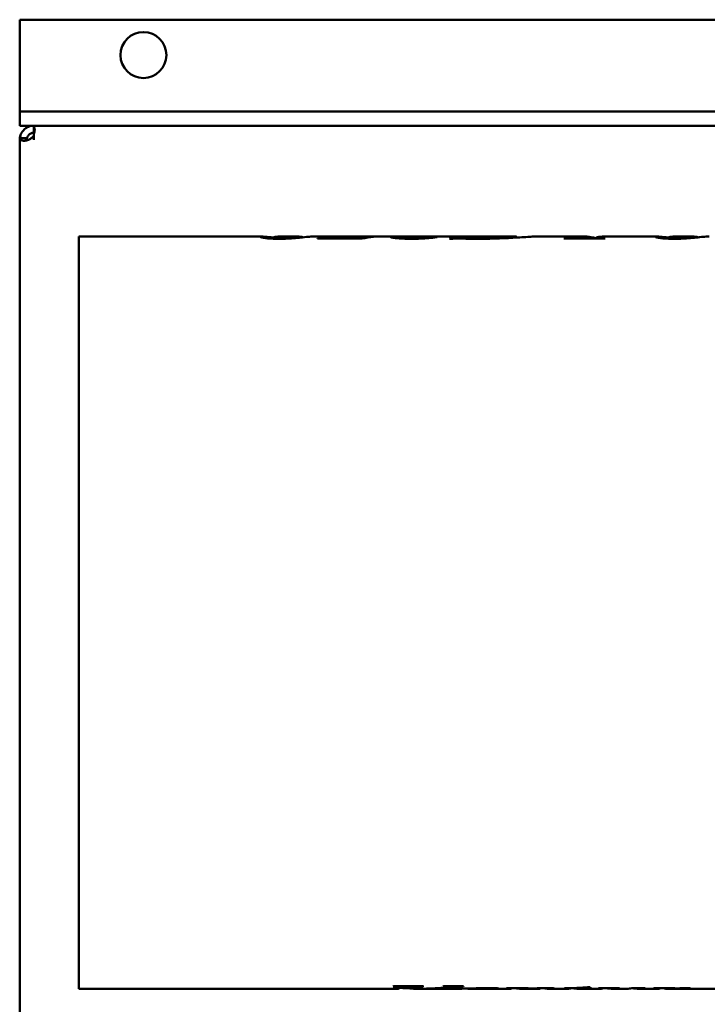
# Model space of a CAD drawing. Header units: millimetres. Extents: x 1399 to 2101, y 910 to 1565.
# Tile 2 of 5: x 1399 to 1593, y 1062 to 1340. Entities that reach past the tile are written whole.
import ezdxf

# ---------------------------------------------------------------- set-up
doc = ezdxf.new("R2010")
doc.units = ezdxf.units.MM
doc.header["$LTSCALE"] = 8.333333
doc.layers.add('Widoczne (ISO)', color=7, linetype='Continuous', lineweight=50)

msp = doc.modelspace()

# ---------------------------------------------------------------- linework, layer by layer
at = {"layer": 'Widoczne (ISO)'}
for p, q in [((1398.63, 1318.39), (1398.63, 1340.39)), ((1398.63, 1340.39), (1794.37, 1340.39)), ((1398.63, 1318.39), (1398.63, 1314.39)), ((1398.63, 1314.39), (1398.63, 1310.39)), ((1398.63, 1314.39), (1768.37, 1314.39)), ((1398.63, 1310.39), (1402.63, 1310.39)), ((1402.63, 1310.39), (1402.63, 1310.2)), ((1402.63, 1310.39), (1768.37, 1310.39)), ((1402.63, 1310.05), (1402.63, 1310.2)), ((1402.63, 1309.1), (1402.63, 1310.05)), ((1402.63, 1309.1), (1402.63, 1308.39)), ((1398.63, 1038.91), (1398.63, 1306.39)), ((1400.66, 1306.73), (1398.69, 1307.07)), ((1400.66, 1306.88), (1398.69, 1306.88)), ((1402.63, 1308.22), (1402.63, 1308.39)), ((1402.63, 1307.59), (1402.63, 1308)), ((1402.63, 1307.59), (1402.63, 1306.39)), ((1415.37, 1066.25), (1415.37, 1279.05)), ((1415.37, 1279.05), (1467.27, 1279.05)), ((1470.3, 1278.44), (1470.3, 1278.71)), ((1472.17, 1279.05), (1476.94, 1279.05)), ((1481.92, 1279.05), (1489.09, 1279.05)), ((1482.92, 1278.55), (1482.92, 1278.46)), ((1495.51, 1278.46), (1482.92, 1278.46)), ((1486.89, 1278.83), (1492.67, 1278.83)), ((1486.89, 1278.46), (1486.89, 1278.83)), ((1490.98, 1279.05), (1506.35, 1279.05)), ((1498.08, 1278.94), (1498.75, 1278.94)), ((1498.08, 1278.88), (1498.08, 1278.94)), ((1508.28, 1278.42), (1508.28, 1278.95)), ((1509.65, 1279.05), (1538.49, 1279.05)), ((1516.04, 1278.79), (1516.04, 1278.91)), ((1521.89, 1278.97), (1522.51, 1278.97)), ((1521.89, 1278.49), (1521.89, 1278.97)), ((1522.51, 1278.5), (1522.51, 1278.97)), ((1539.16, 1278.75), (1539.16, 1278.94)), ((1544.5, 1279.05), (1558.67, 1279.05)), ((1564.08, 1278.46), (1552.55, 1278.46)), ((1552.75, 1278.46), (1552.75, 1278.53)), ((1561.53, 1278.46), (1561.53, 1278.53)), ((1561.67, 1278.46), (1561.67, 1278.68)), ((1564.01, 1279.05), (1579.06, 1279.05)), ((1582.08, 1278.44), (1582.08, 1278.71)), ((1583.96, 1279.05), (1588.72, 1279.05)), ((1520.89, 1278.4), (1520.24, 1278.4)), ((1504.47, 1067.01), (1512.87, 1067.01)), ((1506.12, 1066.77), (1506.12, 1067.01)), ((1509.96, 1066.26), (1509.96, 1067.01)), ((1512.71, 1066.94), (1512.71, 1067.01)), ((1518.64, 1067.01), (1524.16, 1067.01)), ((1520, 1066.82), (1520, 1067.01)), ((1523, 1066.88), (1523, 1067.01)), ((1524.16, 1066.94), (1524.16, 1067.01)), ((1415.37, 1066.25), (1505.73, 1066.25)), ((1506.07, 1066.54), (1506.03, 1066.54)), ((1506.07, 1066.54), (1506.07, 1066.63)), ((1510.04, 1066.25), (1511.38, 1066.25)), ((1512.78, 1066.25), (1522.4, 1066.25)), ((1525.44, 1066.3), (1525.44, 1066.32)), ((1525.57, 1066.27), (1525.57, 1066.33)), ((1525.7, 1066.26), (1525.7, 1066.33)), ((1526.03, 1066.25), (1528.53, 1066.25)), ((1530.81, 1066.34), (1530.81, 1066.44)), ((1531.48, 1066.25), (1536.86, 1066.25)), ((1537.92, 1066.33), (1537.92, 1066.4)), ((1539.69, 1066.29), (1539.69, 1066.42)), ((1540.58, 1066.25), (1540.58, 1066.43)), ((1541.5, 1066.25), (1545.03, 1066.25)), ((1541.56, 1066.44), (1542.5, 1066.44)), ((1545.98, 1066.3), (1545.98, 1066.41)), ((1547.22, 1066.37), (1547.22, 1066.43)), ((1548.8, 1066.25), (1553.21, 1066.25)), ((1554.54, 1066.33), (1552.66, 1066.33)), ((1554.54, 1066.33), (1554.54, 1066.42)), ((1555.34, 1066.4), (1555.34, 1066.45)), ((1556.97, 1066.25), (1562.54, 1066.25)), ((1558.28, 1066.33), (1558.28, 1066.62)), ((1559.95, 1066.33), (1558.28, 1066.33)), ((1558.8, 1066.42), (1558.8, 1066.67)), ((1558.8, 1066.42), (1560.45, 1066.42)), ((1559.26, 1066.72), (1560.06, 1066.72)), ((1559.95, 1066.33), (1559.95, 1066.42)), ((1563.64, 1066.33), (1563.64, 1066.4)), ((1564.95, 1066.35), (1564.95, 1066.41)), ((1566.33, 1066.25), (1569.73, 1066.25)), ((1567.45, 1066.44), (1568.33, 1066.44)), ((1572.27, 1066.38), (1572.27, 1066.41)), ((1573.79, 1066.25), (1578.89, 1066.25)), ((1579.87, 1066.32), (1579.87, 1066.4)), ((1581.37, 1066.27), (1581.37, 1066.42)), ((1581.98, 1066.25), (1582.25, 1066.25)), ((1583, 1066.44), (1583.98, 1066.44)), ((1583.04, 1066.25), (1597.7, 1066.25)), ((1584.95, 1066.29), (1584.95, 1066.37))]:
    msp.add_line(p, q, dxfattribs=at)
msp.add_circle((1433.63, 1330.39), 6.5, dxfattribs=at)
for centre, major_axis, ratio, start_param, end_param in [((1489.09, 1172.65), (0, 106.4), 0.595199, 6.268233, 6.38063), ((1490.98, 1172.65), (0, -106.4), 0.594949, 3.141593, 3.20631), ((1501.18, 1172.65), (0, -106.4), 0.507692, 3.186561, 3.246631), ((1503.6, 1172.65), (241.17, 0), 0.441176, 1.516418, 1.519186), ((1522.74, 1172.65), (0, 106.4), 0.21374, 0.037591, 0.110229), ((1555.93, 1172.65), (0, 106.4), 0.30303, 0.098926, 0.105039), ((1558.67, 1172.65), (0, 106.4), 0.2879, 6.215305, 6.347902), ((1564.01, 1172.65), (0, -106.4), 0.285896, 3.141593, 3.20631), ((1567.46, 1172.65), (0, -106.4), 0.30303, 3.240518, 3.246631), ((1500.25, 1172.65), (0, 106.4), 0.333333, 3.255775, 3.260877), ((1509.03, 1172.65), (0, -106.4), 0.30303, 0.114182, 0.119284), ((1513.65, 1172.65), (0, 106.4), 0.393939, 3.255775, 3.260877), ((1505.73, 1172.65), (0, 106.4), 0.039062, 3.141593, 3.22568), ((1512.78, 1172.65), (0, -106.4), 0.860509, 6.209852, 6.252387), ((1510.04, 1172.65), (0, -106.4), 0.045455, 6.267659, 6.365731), ((1511.38, 1172.65), (0, 106.4), 0.859459, 3.141593, 3.211355), ((1512.78, 1172.65), (0, -106.4), 0.860509, 6.275537, 6.372976), ((1534.85, 1172.65), (0, 106.4), 0.294118, 3.187665, 3.192893), ((1504.83, 1172.65), (616.73, 0), 0.172524, 4.763689, 4.771994), ((1536.86, 1172.65), (0, 106.4), 0.302768, 3.141593, 3.161389), ((1540.55, 1172.65), (0, -106.4), 0.291045, 6.228007, 6.25537), ((1540.58, 1172.65), (0, -106.4), 0.302326, 0.000138, 0.059605), ((1545.03, 1172.65), (0, 106.4), 0.317829, 3.141593, 3.163233), ((1548.8, 1172.65), (0, -106.4), 0.323684, 6.244922, 6.303289), ((1551.59, 1172.65), (0, 106.4), 0.253731, 3.181363, 3.191662), ((1553.21, 1172.65), (0, 106.4), 0.312883, 3.141593, 3.181363), ((1556.97, 1172.65), (0, -106.4), 0.309434, 6.241541, 6.322955), ((1556.95, 1172.65), (0, -106.4), 0.313008, 0.05576, 0.093646), ((1558.69, 1172.65), (0, -106.4), 0.298077, 0.03977, 0.05576), ((1561.18, 1172.65), (0, 106.4), 0.235294, 3.187665, 3.192893), ((1531.65, 1172.65), (600.96, 0), 0.177049, 4.763689, 4.771994), ((1562.54, 1172.65), (0, 106.4), 0.315789, 3.141593, 3.162311), ((1566.33, 1172.65), (0, -106.4), 0.314845, 6.24861, 6.342791), ((1570.04, 1172.65), (0, 106.4), 0.307971, 3.15371, 3.196122), ((1405.83, 1172.65), (3045.7, 0), 0.034934, 4.766918, 4.768149), ((1573.79, 1172.65), (0, -106.4), 0.3, 6.246766, 6.338945), ((1576.42, 1172.65), (0, 106.4), 0.307692, 3.187972, 3.19197), ((1551.1, 1172.65), (535.55, 0), 0.198675, 4.762766, 4.771994), ((1578.89, 1172.65), (0, 106.4), 0.287625, 3.141593, 3.164462), ((1581.98, 1172.65), (0, -106.4), 0.315582, 6.264894, 6.342791)]:
    msp.add_ellipse(centre, major_axis=major_axis, ratio=ratio, start_param=start_param, end_param=end_param, dxfattribs=at)
for points, knots in [([(1398.69, 1307.07), (1398.71, 1307.21), (1398.76, 1307.49), (1399.01, 1308.11), (1399.15, 1308.37), (1399.53, 1308.95), (1399.8, 1309.25), (1400.43, 1309.75), (1400.77, 1309.95), (1401.39, 1310.2), (1401.66, 1310.28), (1402.05, 1310.35), (1402.18, 1310.36), (1402.46, 1310.39), (1402.57, 1310.39), (1402.63, 1310.39)], [0, 0, 0, 0, 0.0527943, 0.0527943, 0.0902407, 0.0902407, 0.1401991, 0.1401991, 0.1904262, 0.1904262, 0.2296583, 0.2296583, 0.2503289, 0.2503289, 0.27998, 0.27998, 0.27998, 0.27998]), ([(1402.63, 1310.05), (1402.64, 1310.04), (1402.65, 1310.02), (1402.66, 1310.01), (1402.67, 1309.99), (1402.68, 1309.98), (1402.69, 1309.97), (1402.7, 1309.95), (1402.71, 1309.94), (1402.72, 1309.92), (1402.73, 1309.91), (1402.74, 1309.89), (1402.74, 1309.87), (1402.75, 1309.86), (1402.76, 1309.84), (1402.77, 1309.82), (1402.77, 1309.8), (1402.78, 1309.79), (1402.79, 1309.77), (1402.79, 1309.75), (1402.8, 1309.73), (1402.8, 1309.71), (1402.81, 1309.71), (1402.81, 1309.7), (1402.81, 1309.69), (1402.81, 1309.68), (1402.82, 1309.67), (1402.82, 1309.65), (1402.83, 1309.63), (1402.83, 1309.61), (1402.83, 1309.59), (1402.84, 1309.57), (1402.84, 1309.55), (1402.85, 1309.53), (1402.85, 1309.51), (1402.85, 1309.49), (1402.85, 1309.46), (1402.86, 1309.44), (1402.86, 1309.42), (1402.86, 1309.4), (1402.86, 1309.37), (1402.87, 1309.35), (1402.87, 1309.33), (1402.87, 1309.3), (1402.87, 1309.28), (1402.87, 1309.25), (1402.87, 1309.24), (1402.87, 1309.23), (1402.87, 1309.22), (1402.87, 1309.21), (1402.87, 1309.19), (1402.87, 1309.18), (1402.87, 1309.15), (1402.87, 1309.13), (1402.87, 1309.1), (1402.87, 1309.08), (1402.86, 1309.05), (1402.86, 1309.02), (1402.86, 1309), (1402.86, 1308.97), (1402.85, 1308.94), (1402.85, 1308.92), (1402.85, 1308.89), (1402.85, 1308.86), (1402.84, 1308.84), (1402.84, 1308.81), (1402.83, 1308.78), (1402.83, 1308.75), (1402.83, 1308.73), (1402.82, 1308.7), (1402.82, 1308.68), (1402.81, 1308.66), (1402.81, 1308.64), (1402.81, 1308.63), (1402.81, 1308.62), (1402.8, 1308.61), (1402.8, 1308.58), (1402.79, 1308.55), (1402.79, 1308.53), (1402.78, 1308.5), (1402.77, 1308.47), (1402.77, 1308.44), (1402.76, 1308.41), (1402.75, 1308.38), (1402.74, 1308.35), (1402.74, 1308.32), (1402.73, 1308.29), (1402.72, 1308.27), (1402.71, 1308.24), (1402.7, 1308.21), (1402.69, 1308.18), (1402.68, 1308.15), (1402.67, 1308.12), (1402.66, 1308.09), (1402.65, 1308.06), (1402.64, 1308.03), (1402.63, 1308)], [0, 0, 0, 0, 0.0088931, 0.0088931, 0.0088931, 0.0163156, 0.0163156, 0.0163156, 0.0228823, 0.0228823, 0.0228823, 0.0288742, 0.0288742, 0.0288742, 0.0344477, 0.0344477, 0.0344477, 0.0396999, 0.0396999, 0.0396999, 0.0446961, 0.0446961, 0.0446961, 0.0463001, 0.0463001, 0.0463001, 0.0495293, 0.0495293, 0.0495293, 0.0543685, 0.0543685, 0.0543685, 0.059222, 0.059222, 0.059222, 0.0640862, 0.0640862, 0.0640862, 0.0689575, 0.0689575, 0.0689575, 0.0738324, 0.0738324, 0.0738324, 0.0787074, 0.0787074, 0.0787074, 0.0809737, 0.0809737, 0.0809737, 0.0835804, 0.0835804, 0.0835804, 0.0884557, 0.0884557, 0.0884557, 0.0933308, 0.0933308, 0.0933308, 0.0982023, 0.0982023, 0.0982023, 0.1030666, 0.1030666, 0.1030666, 0.1079201, 0.1079201, 0.1079201, 0.1127592, 0.1127592, 0.1127592, 0.1158179, 0.1158179, 0.1158179, 0.1175949, 0.1175949, 0.1175949, 0.1225991, 0.1225991, 0.1225991, 0.1278599, 0.1278599, 0.1278599, 0.1334428, 0.1334428, 0.1334428, 0.1394453, 0.1394453, 0.1394453, 0.1460241, 0.1460241, 0.1460241, 0.1534614, 0.1534614, 0.1534614, 0.1623748, 0.1623748, 0.1623748, 0.1623748]), ([(1398.63, 1306.39), (1398.63, 1306.4), (1398.63, 1306.42), (1398.63, 1306.45), (1398.63, 1306.47), (1398.63, 1306.5), (1398.63, 1306.54), (1398.64, 1306.58), (1398.64, 1306.63), (1398.64, 1306.68), (1398.64, 1306.71), (1398.65, 1306.75), (1398.65, 1306.78), (1398.66, 1306.83), (1398.66, 1306.88), (1398.67, 1306.93), (1398.67, 1306.96), (1398.68, 1306.99), (1398.68, 1307.01), (1398.68, 1307.04), (1398.69, 1307.06), (1398.69, 1307.07)], [0, 0, 0, 0, 0.00604146, 0.00604146, 0.0120835, 0.0120835, 0.01812589, 0.0241684, 0.0302108, 0.03625285, 0.04229434, 0.04229434, 0.04833582, 0.05437788, 0.06042027, 0.06646278, 0.07250517, 0.07250517, 0.07854721, 0.07854721, 0.08458867, 0.08458867, 0.08458867, 0.08458867]), ([(1398.69, 1306.88), (1398.69, 1306.87), (1398.68, 1306.86), (1398.68, 1306.84), (1398.68, 1306.82), (1398.67, 1306.8), (1398.67, 1306.78), (1398.66, 1306.74), (1398.66, 1306.71), (1398.65, 1306.67), (1398.65, 1306.65), (1398.64, 1306.62), (1398.64, 1306.6), (1398.64, 1306.56), (1398.64, 1306.53), (1398.63, 1306.49), (1398.63, 1306.47), (1398.63, 1306.45), (1398.63, 1306.44), (1398.63, 1306.41), (1398.63, 1306.4), (1398.63, 1306.39)], [0, 0, 0, 0, 0.00604146, 0.00604146, 0.0120835, 0.0120835, 0.01812589, 0.0241684, 0.0302108, 0.03625285, 0.04229434, 0.04229434, 0.04833582, 0.05437788, 0.06042027, 0.06646278, 0.07250517, 0.07250517, 0.07854721, 0.07854721, 0.08458867, 0.08458867, 0.08458867, 0.08458867]), ([(1402.63, 1307.59), (1402.57, 1307.49), (1402.46, 1307.34), (1402.17, 1307.06), (1402.05, 1306.95), (1401.66, 1306.68), (1401.39, 1306.54), (1400.77, 1306.29), (1400.42, 1306.2), (1399.8, 1306.13), (1399.53, 1306.15), (1399.14, 1306.26), (1399.01, 1306.34), (1398.76, 1306.6), (1398.71, 1306.78), (1398.69, 1306.88)], [0, 0, 0, 0, 0.0346848, 0.0346848, 0.0588177, 0.0588177, 0.1046153, 0.1046153, 0.1630835, 0.1630835, 0.2212452, 0.2212452, 0.2647131, 0.2647131, 0.3259709, 0.3259709, 0.3259709, 0.3259709]), ([(1402.63, 1308.39), (1402.58, 1308.39), (1402.51, 1308.39), (1402.37, 1308.37), (1402.29, 1308.36), (1402.08, 1308.31), (1401.94, 1308.27), (1401.69, 1308.16), (1401.57, 1308.09), (1401.34, 1307.92), (1401.24, 1307.83), (1401.05, 1307.62), (1400.97, 1307.51), (1400.84, 1307.29), (1400.79, 1307.17), (1400.73, 1307.01), (1400.71, 1306.95), (1400.68, 1306.84), (1400.67, 1306.79), (1400.66, 1306.73)], [-0.4461331, -0.4461331, -0.4461331, -0.4461331, -0.3909396, -0.3909396, -0.3464392, -0.3464392, -0.2782005, -0.2782005, -0.2223217, -0.2223217, -0.169871, -0.169871, -0.1176887, -0.1176887, -0.0624666, -0.0624666, -0.0313258, -0.0313258, 0, 0, 0, 0]), ([(1400.66, 1306.88), (1400.67, 1306.8), (1400.68, 1306.73), (1400.71, 1306.61), (1400.73, 1306.55), (1400.77, 1306.43), (1400.8, 1306.38), (1400.84, 1306.33)], [-0.41937558, -0.41937558, -0.41937558, -0.41937558, -0.39012573, -0.39012573, -0.36107274, -0.36107274, -0.3271385, -0.3271385, -0.3271385, -0.3271385]), ([(1402.69, 1308.18), (1402.68, 1308.18), (1402.67, 1308.19), (1402.66, 1308.2), (1402.65, 1308.21), (1402.64, 1308.21), (1402.63, 1308.22)], [0.07853763, 0.07853763, 0.07853763, 0.07853763, 0.082389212, 0.082389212, 0.082389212, 0.08711002, 0.08711002, 0.08711002, 0.08711002]), ([(1466.79, 1278.95), (1466.79, 1279.03), (1467.04, 1279.07), (1468.23, 1279.01), (1469.11, 1278.9), (1469.89, 1278.81), (1470.1, 1278.78), (1470.32, 1278.75)], [0, 0, 0, 0, 0.573714, 0.573714, 1.312988, 1.312988, 1.561619, 1.561619, 1.561619, 1.561619]), ([(1472.02, 1278.41), (1471.49, 1278.41), (1470.96, 1278.42), (1469.97, 1278.45), (1469.53, 1278.48), (1468.81, 1278.54), (1468.36, 1278.58), (1467.77, 1278.66), (1467.41, 1278.72), (1466.9, 1278.86), (1466.79, 1278.91), (1466.79, 1278.95)], [0, 0, 0, 0, 0.1597561, 0.1597561, 0.3137876, 0.3137876, 0.4363934, 0.4363934, 0.4877962, 0.4877962, 0.5241549, 0.5241549, 0.5241549, 0.5241549]), ([(1471.28, 1279), (1471.03, 1278.98), (1470.8, 1278.94), (1470.45, 1278.85), (1470.3, 1278.78), (1470.3, 1278.71)], [-0.5378153, -0.5378153, -0.5378153, -0.5378153, -0.2661494, -0.2661494, 0, 0, 0, 0]), ([(1470.3, 1278.71), (1470.3, 1278.69), (1470.31, 1278.68), (1470.38, 1278.65), (1470.44, 1278.63), (1470.63, 1278.6), (1470.78, 1278.58), (1471.05, 1278.56), (1471.2, 1278.55), (1471.54, 1278.54), (1471.72, 1278.54), (1471.9, 1278.54)], [-0.2375838, -0.2375838, -0.2375838, -0.2375838, -0.198646, -0.198646, -0.1639859, -0.1639859, -0.1092652, -0.1092652, -0.0547063, -0.0547063, 0, 0, 0, 0]), ([(1471.9, 1278.54), (1472.14, 1278.54), (1472.38, 1278.54), (1472.83, 1278.55), (1473, 1278.57), (1473.3, 1278.59), (1473.63, 1278.62), (1474.23, 1278.72), (1474.58, 1278.79), (1474.81, 1278.83)], [-0.761973, -0.761973, -0.761973, -0.761973, -0.5729325, -0.5729325, -0.3830024, -0.3830024, -0.2148977, -0.2148977, 0, 0, 0, 0]), ([(1481.39, 1279.04), (1480.94, 1279.02), (1480.39, 1278.98), (1479.02, 1278.85), (1478.32, 1278.78), (1477.06, 1278.66), (1476.32, 1278.59), (1474.85, 1278.48), (1474.23, 1278.46), (1473.21, 1278.42), (1472.62, 1278.41), (1472.02, 1278.41)], [0, 0, 0, 0, 0.409168, 0.409168, 0.85164, 0.85164, 1.271513, 1.271513, 1.634144, 1.634144, 2.097917, 2.097917, 2.097917, 2.097917]), ([(1474.81, 1278.83), (1475.31, 1278.93), (1475.79, 1278.99), (1476.7, 1279.06), (1477.14, 1279.06), (1477.57, 1279.03)], [-0.9416952, -0.9416952, -0.9416952, -0.9416952, -0.4708617, -0.4708617, 0, 0, 0, 0]), ([(1477.57, 1279.03), (1477.74, 1279.02), (1477.9, 1279), (1478.2, 1278.96), (1478.33, 1278.94), (1478.61, 1278.89), (1478.74, 1278.86), (1478.84, 1278.83)], [-0.288028, -0.288028, -0.288028, -0.288028, -0.203521, -0.203521, -0.134303, -0.134303, -0.0506333, -0.0506333, -0.0506333, -0.0506333]), ([(1492.67, 1278.83), (1493.65, 1278.83), (1494.67, 1278.83), (1495.83, 1278.85), (1496.32, 1278.86), (1497.34, 1278.9), (1497.74, 1278.92), (1498.08, 1278.94)], [0, 0, 0, 0, 0.2934697, 0.2934697, 0.4191957, 0.4191957, 0.5205315, 0.5205315, 0.5205315, 0.5205315]), ([(1503.63, 1278.86), (1503.63, 1278.92), (1503.81, 1278.96), (1504.46, 1279.02), (1504.84, 1279.03), (1506.08, 1279.05), (1506.97, 1279.05), (1507.81, 1279.04)], [0, 0, 0, 0, 0.3001996, 0.3001996, 0.5606508, 0.5606508, 0.8988406, 0.8988406, 0.8988406, 0.8988406]), ([(1509.53, 1278.41), (1509.02, 1278.41), (1508.51, 1278.42), (1507.55, 1278.44), (1507.1, 1278.46), (1505.82, 1278.52), (1505.23, 1278.58), (1504.46, 1278.66), (1504.15, 1278.7), (1503.73, 1278.78), (1503.63, 1278.82), (1503.63, 1278.86)], [0, 0, 0, 0, 0.153179, 0.153179, 0.296798, 0.296798, 0.580558, 0.580558, 0.869503, 0.869503, 1.150453, 1.150453, 1.150453, 1.150453]), ([(1509.65, 1279.05), (1509.22, 1279.05), (1508.91, 1279.04), (1508.42, 1279.01), (1508.28, 1278.99), (1508.28, 1278.95)], [0.4673717, 0.4673717, 0.4673717, 0.4673717, 0.7409737, 0.7409737, 1.0402878, 1.0402878, 1.0402878, 1.0402878]), ([(1508.28, 1278.95), (1508.28, 1278.93), (1508.33, 1278.91), (1508.58, 1278.87), (1508.76, 1278.85), (1509.24, 1278.81), (1509.57, 1278.79), (1510.24, 1278.76), (1510.53, 1278.75), (1511.16, 1278.74), (1511.49, 1278.73), (1511.83, 1278.73)], [0, 0, 0, 0, 0.1270231, 0.1270231, 0.2458365, 0.2458365, 0.3651715, 0.3651715, 0.4472086, 0.4472086, 0.533392, 0.533392, 0.533392, 0.533392]), ([(1514.32, 1278.6), (1513.66, 1278.55), (1512.93, 1278.5), (1512.1, 1278.46), (1511.28, 1278.43), (1510.42, 1278.41), (1509.53, 1278.41)], [0, 0, 0, 0, 0.2671386, 0.2671386, 0.2671386, 0.5326699, 0.5326699, 0.5326699, 0.5326699]), ([(1511.83, 1278.73), (1512.38, 1278.73), (1512.92, 1278.74), (1513.43, 1278.76), (1513.96, 1278.77), (1514.43, 1278.8), (1514.85, 1278.82), (1515.31, 1278.85), (1515.7, 1278.88), (1516.04, 1278.91)], [0, 0, 0, 0, 0.167057, 0.167057, 0.167057, 0.3386841, 0.3386841, 0.3386841, 0.5267895, 0.5267895, 0.5267895, 0.5267895]), ([(1516.71, 1278.89), (1516.45, 1278.85), (1516.14, 1278.8), (1515.36, 1278.7), (1514.89, 1278.65), (1514.32, 1278.6)], [0, 0, 0, 0, 0.2343533, 0.2343533, 0.4682844, 0.4682844, 0.4682844, 0.4682844]), ([(1522.36, 1278.5), (1522.17, 1278.5), (1521.99, 1278.49), (1521.82, 1278.49), (1521.64, 1278.48), (1521.48, 1278.47), (1521.34, 1278.46), (1521.17, 1278.44), (1521.02, 1278.42), (1520.89, 1278.4)], [0, 0, 0, 0, 0.0561159, 0.0561159, 0.0561159, 0.1120544, 0.1120544, 0.1120544, 0.1773124, 0.1773124, 0.1773124, 0.1773124]), ([(1523.81, 1278.47), (1523.57, 1278.48), (1523.31, 1278.48), (1522.8, 1278.49), (1522.54, 1278.5), (1522.36, 1278.5)], [0, 0, 0, 0, 0.0738234, 0.0738234, 0.1546873, 0.1546873, 0.1546873, 0.1546873]), ([(1522.51, 1278.97), (1522.56, 1278.93), (1522.74, 1278.85), (1523.54, 1278.73), (1523.9, 1278.69), (1524.69, 1278.63), (1525.18, 1278.6), (1526.41, 1278.56), (1527.15, 1278.55), (1527.89, 1278.55)], [0, 0, 0, 0, 0.362217, 0.362217, 0.580027, 0.580027, 0.831727, 0.831727, 1.150641, 1.150641, 1.150641, 1.150641]), ([(1526.1, 1278.42), (1525.78, 1278.42), (1525.32, 1278.43), (1524.56, 1278.45), (1524.17, 1278.46), (1523.81, 1278.47)], [0, 0, 0, 0, 0.0985994, 0.0985994, 0.1892409, 0.1892409, 0.1892409, 0.1892409]), ([(1527.89, 1278.55), (1528.42, 1278.55), (1528.94, 1278.55), (1530, 1278.57), (1530.52, 1278.59), (1531.78, 1278.64), (1532.93, 1278.7), (1535.27, 1278.85), (1536.19, 1278.93), (1537.95, 1279.05), (1538.41, 1279.05), (1538.98, 1279.04), (1539.16, 1279.01), (1539.16, 1278.94)], [0, 0, 0, 0, 0.159157, 0.159157, 0.324785, 0.324785, 0.568973, 0.568973, 0.803909, 0.803909, 1.124538, 1.124538, 1.750399, 1.750399, 1.750399, 1.750399]), ([(1538.77, 1278.73), (1537.22, 1278.64), (1535.54, 1278.55), (1533.72, 1278.5), (1531.88, 1278.44), (1529.98, 1278.4), (1528.04, 1278.4)], [0, 0, 0, 0, 0.572948, 0.572948, 0.572948, 1.153699, 1.153699, 1.153699, 1.153699]), ([(1544.5, 1279.05), (1544.48, 1279.05), (1544.44, 1279.05), (1544.15, 1279.05), (1543.75, 1279.03), (1542.7, 1278.96), (1542.07, 1278.93), (1540.57, 1278.83), (1539.7, 1278.78), (1538.77, 1278.73)], [0.295654, 0.295654, 0.295654, 0.295654, 0.337413, 0.337413, 0.664364, 0.664364, 0.984765, 0.984765, 1.331394, 1.331394, 1.331394, 1.331394]), ([(1552.75, 1278.53), (1553.2, 1278.53), (1553.66, 1278.54), (1554.42, 1278.56), (1554.74, 1278.57), (1555.25, 1278.6), (1555.49, 1278.62), (1556.15, 1278.71), (1556.46, 1278.77), (1556.69, 1278.83)], [0, 0, 0, 0, 0.1342318, 0.1342318, 0.2368478, 0.2368478, 0.3190893, 0.3190893, 0.4520854, 0.4520854, 0.4520854, 0.4520854]), ([(1560.75, 1278.8), (1560.92, 1278.77), (1561.09, 1278.72), (1561.37, 1278.63), (1561.53, 1278.56), (1561.53, 1278.53)], [0, 0, 0, 0, 0.1838833, 0.1838833, 0.3428674, 0.3428674, 0.3428674, 0.3428674]), ([(1562.04, 1278.83), (1561.95, 1278.81), (1561.86, 1278.78), (1561.73, 1278.74), (1561.67, 1278.71), (1561.67, 1278.68)], [0, 0, 0, 0, 0.1003754, 0.1003754, 0.1985202, 0.1985202, 0.1985202, 0.1985202]), ([(1561.67, 1278.68), (1561.67, 1278.67), (1561.68, 1278.66), (1561.72, 1278.64), (1561.75, 1278.64), (1561.86, 1278.61), (1561.96, 1278.6), (1562.23, 1278.57), (1562.39, 1278.57), (1563.02, 1278.54), (1563.6, 1278.53), (1564.28, 1278.53)], [0, 0, 0, 0, 0.0318093, 0.0318093, 0.0617427, 0.0617427, 0.1156719, 0.1156719, 0.1753258, 0.1753258, 0.2954087, 0.2954087, 0.2954087, 0.2954087]), ([(1578.57, 1278.95), (1578.57, 1279.03), (1578.82, 1279.07), (1580.01, 1279.01), (1580.89, 1278.9), (1581.68, 1278.81), (1581.88, 1278.78), (1582.1, 1278.75)], [0, 0, 0, 0, 0.573714, 0.573714, 1.312988, 1.312988, 1.561619, 1.561619, 1.561619, 1.561619]), ([(1583.81, 1278.41), (1583.27, 1278.41), (1582.75, 1278.42), (1581.76, 1278.45), (1581.32, 1278.48), (1580.6, 1278.54), (1580.14, 1278.58), (1579.56, 1278.66), (1579.19, 1278.72), (1578.68, 1278.86), (1578.57, 1278.91), (1578.57, 1278.95)], [0, 0, 0, 0, 0.1597561, 0.1597561, 0.3137876, 0.3137876, 0.4363934, 0.4363934, 0.4877962, 0.4877962, 0.5241549, 0.5241549, 0.5241549, 0.5241549]), ([(1583.06, 1279), (1582.81, 1278.98), (1582.58, 1278.94), (1582.23, 1278.85), (1582.08, 1278.78), (1582.08, 1278.71)], [-0.5378153, -0.5378153, -0.5378153, -0.5378153, -0.2661494, -0.2661494, 0, 0, 0, 0]), ([(1582.08, 1278.71), (1582.08, 1278.69), (1582.1, 1278.68), (1582.17, 1278.65), (1582.22, 1278.63), (1582.41, 1278.6), (1582.56, 1278.58), (1582.83, 1278.56), (1582.99, 1278.55), (1583.33, 1278.54), (1583.51, 1278.54), (1583.69, 1278.54)], [-0.2375838, -0.2375838, -0.2375838, -0.2375838, -0.198646, -0.198646, -0.1639859, -0.1639859, -0.1092652, -0.1092652, -0.0547063, -0.0547063, 0, 0, 0, 0]), ([(1583.69, 1278.54), (1583.93, 1278.54), (1584.17, 1278.54), (1584.62, 1278.55), (1584.78, 1278.57), (1585.09, 1278.59), (1585.41, 1278.62), (1586.01, 1278.72), (1586.36, 1278.79), (1586.59, 1278.83)], [-0.761973, -0.761973, -0.761973, -0.761973, -0.5729325, -0.5729325, -0.3830024, -0.3830024, -0.2148977, -0.2148977, 0, 0, 0, 0]), ([(1593.18, 1279.04), (1592.72, 1279.02), (1592.17, 1278.98), (1590.8, 1278.85), (1590.1, 1278.78), (1588.85, 1278.66), (1588.1, 1278.59), (1586.63, 1278.48), (1586.01, 1278.46), (1584.99, 1278.42), (1584.41, 1278.41), (1583.81, 1278.41)], [0, 0, 0, 0, 0.409168, 0.409168, 0.85164, 0.85164, 1.271513, 1.271513, 1.634144, 1.634144, 2.097917, 2.097917, 2.097917, 2.097917]), ([(1586.59, 1278.83), (1587.09, 1278.93), (1587.57, 1278.99), (1588.49, 1279.06), (1588.93, 1279.06), (1589.36, 1279.03)], [-0.9416952, -0.9416952, -0.9416952, -0.9416952, -0.4708617, -0.4708617, 0, 0, 0, 0]), ([(1589.36, 1279.03), (1589.52, 1279.02), (1589.69, 1279), (1589.98, 1278.96), (1590.12, 1278.94), (1590.4, 1278.89), (1590.53, 1278.86), (1590.63, 1278.83)], [-0.288028, -0.288028, -0.288028, -0.288028, -0.203521, -0.203521, -0.134303, -0.134303, -0.0506333, -0.0506333, -0.0506333, -0.0506333]), ([(1528.04, 1278.4), (1527.71, 1278.4), (1527.37, 1278.41), (1527.04, 1278.41), (1526.72, 1278.41), (1526.41, 1278.41), (1526.1, 1278.42)], [0, 0, 0, 0, 0.1004102, 0.1004102, 0.1004102, 0.1942267, 0.1942267, 0.1942267, 0.1942267]), ([(1506.12, 1066.77), (1506.12, 1066.78), (1506.11, 1066.8), (1506.04, 1066.84), (1505.98, 1066.85), (1505.8, 1066.88), (1505.69, 1066.89), (1505.5, 1066.91), (1505.35, 1066.92), (1504.92, 1066.93), (1504.59, 1066.94), (1504.29, 1066.94)], [0, 0, 0, 0, 0.0541744, 0.0541744, 0.1000005, 0.1000005, 0.1588586, 0.1588586, 0.2738413, 0.2738413, 0.4934595, 0.4934595, 0.4934595, 0.4934595]), ([(1512.71, 1066.94), (1512.46, 1066.94), (1512.21, 1066.94), (1511.75, 1066.93), (1511.55, 1066.91), (1511.26, 1066.89), (1511.12, 1066.88), (1510.88, 1066.84), (1510.8, 1066.82), (1510.54, 1066.74), (1510.46, 1066.67), (1510.44, 1066.61)], [0, 0, 0, 0, 0.0740252, 0.0740252, 0.1428675, 0.1428675, 0.1816856, 0.1816856, 0.2212387, 0.2212387, 0.3379402, 0.3379402, 0.3379402, 0.3379402]), ([(1517.76, 1066.51), (1518.16, 1066.54), (1518.61, 1066.58), (1519.16, 1066.64), (1519.37, 1066.67), (1519.73, 1066.72), (1519.82, 1066.74), (1519.95, 1066.78), (1520, 1066.8), (1520, 1066.82)], [0, 0, 0, 0, 0.1831017, 0.1831017, 0.2708454, 0.2708454, 0.386408, 0.386408, 0.5138575, 0.5138575, 0.5138575, 0.5138575]), ([(1520, 1066.82), (1520, 1066.83), (1519.98, 1066.84), (1519.92, 1066.86), (1519.87, 1066.87), (1519.71, 1066.89), (1519.61, 1066.9), (1519.23, 1066.92), (1518.86, 1066.93), (1518.43, 1066.94)], [0, 0, 0, 0, 0.0278683, 0.0278683, 0.0563505, 0.0563505, 0.1039203, 0.1039203, 0.2012436, 0.2012436, 0.2012436, 0.2012436]), ([(1523, 1066.88), (1522.69, 1066.86), (1522.31, 1066.82), (1521.65, 1066.75), (1521.31, 1066.71), (1520.99, 1066.68)], [0, 0, 0, 0, 0.117079, 0.117079, 0.2368125, 0.2368125, 0.2368125, 0.2368125]), ([(1524.16, 1066.94), (1523.94, 1066.94), (1523.72, 1066.93), (1523.51, 1066.92), (1523.33, 1066.91), (1523.16, 1066.9), (1523, 1066.88)], [0, 0, 0, 0, 0.0684058, 0.0684058, 0.0684058, 0.1279302, 0.1279302, 0.1279302, 0.1279302]), ([(1506.07, 1066.63), (1506.08, 1066.65), (1506.09, 1066.68), (1506.12, 1066.74), (1506.12, 1066.76), (1506.12, 1066.77)], [0, 0, 0, 0, 0.0913621, 0.0913621, 0.1948665, 0.1948665, 0.1948665, 0.1948665]), ([(1522.4, 1066.25), (1522.78, 1066.25), (1523.4, 1066.26), (1525.6, 1066.33), (1526.89, 1066.37), (1528.4, 1066.4), (1529.04, 1066.42), (1530.34, 1066.43), (1530.98, 1066.44), (1531.63, 1066.44)], [0.3965437, 0.3965437, 0.3965437, 0.3965437, 0.6247487, 0.6247487, 0.8942179, 0.8942179, 1.0818011, 1.0818011, 1.2602775, 1.2602775, 1.2602775, 1.2602775]), ([(1525.57, 1066.27), (1525.53, 1066.27), (1525.49, 1066.28), (1525.47, 1066.28), (1525.45, 1066.29), (1525.44, 1066.3), (1525.44, 1066.3)], [0, 0, 0, 0, 0.0873408, 0.0873408, 0.0873408, 0.1568054, 0.1568054, 0.1568054, 0.1568054]), ([(1528.41, 1066.34), (1527.74, 1066.31), (1527.2, 1066.28), (1526.34, 1066.25), (1525.99, 1066.25), (1525.7, 1066.26)], [-0.6038858, -0.6038858, -0.6038858, -0.6038858, -0.3029444, -0.3029444, 0, 0, 0, 0]), ([(1530, 1066.39), (1529.85, 1066.39), (1529.71, 1066.38), (1529.41, 1066.38), (1529.26, 1066.37), (1528.86, 1066.36), (1528.62, 1066.35), (1528.41, 1066.34)], [-0.1888803, -0.1888803, -0.1888803, -0.1888803, -0.1453581, -0.1453581, -0.0939229, -0.0939229, 0, 0, 0, 0]), ([(1528.53, 1066.25), (1528.81, 1066.25), (1529.18, 1066.25), (1530.04, 1066.26), (1530.33, 1066.28), (1530.68, 1066.3), (1530.81, 1066.32), (1530.81, 1066.34)], [-0.3661756, -0.3661756, -0.3661756, -0.3661756, -0.2857385, -0.2857385, -0.1786672, -0.1786672, 0, 0, 0, 0]), ([(1533.53, 1066.27), (1533.25, 1066.26), (1532.93, 1066.26), (1532.21, 1066.25), (1531.81, 1066.25), (1531.15, 1066.25), (1530.68, 1066.25), (1529.84, 1066.25), (1529.68, 1066.25), (1529.52, 1066.25)], [0, 0, 0, 0, 0.1585239, 0.1585239, 0.3133533, 0.3133533, 0.3956808, 0.3956808, 0.4148996, 0.4148996, 0.4148996, 0.4148996]), ([(1530.81, 1066.34), (1530.81, 1066.35), (1530.8, 1066.35), (1530.76, 1066.36), (1530.73, 1066.36), (1530.62, 1066.37), (1530.54, 1066.38), (1530.42, 1066.38), (1530.34, 1066.38), (1530.18, 1066.38), (1530.09, 1066.39), (1530, 1066.39)], [-0.106421, -0.106421, -0.106421, -0.106421, -0.0896437, -0.0896437, -0.0745646, -0.0745646, -0.0524062, -0.0524062, -0.0269843, -0.0269843, 0, 0, 0, 0]), ([(1531.63, 1066.44), (1531.92, 1066.44), (1532.23, 1066.44), (1532.76, 1066.43), (1532.99, 1066.43), (1533.49, 1066.41), (1533.66, 1066.4), (1533.9, 1066.38), (1533.99, 1066.37), (1534.12, 1066.35), (1534.15, 1066.34), (1534.15, 1066.34)], [0, 0, 0, 0, 0.0882236, 0.0882236, 0.1633395, 0.1633395, 0.2613856, 0.2613856, 0.3676806, 0.3676806, 0.4786947, 0.4786947, 0.4786947, 0.4786947]), ([(1534.15, 1066.34), (1534.15, 1066.32), (1534.09, 1066.31), (1533.99, 1066.3), (1533.88, 1066.29), (1533.72, 1066.28), (1533.53, 1066.27)], [0, 0, 0, 0, 0.1085193, 0.1085193, 0.1085193, 0.2222554, 0.2222554, 0.2222554, 0.2222554]), ([(1537.92, 1066.33), (1537.92, 1066.33), (1537.91, 1066.34), (1537.85, 1066.34), (1537.81, 1066.35), (1537.72, 1066.35), (1537.65, 1066.35), (1537.39, 1066.36), (1537.21, 1066.36), (1536.87, 1066.36), (1536.57, 1066.36), (1536.29, 1066.36)], [0, 0, 0, 0, 0.0256233, 0.0256233, 0.0547821, 0.0547821, 0.1082817, 0.1082817, 0.2246435, 0.2246435, 0.5073397, 0.5073397, 0.5073397, 0.5073397]), ([(1537.5, 1066.27), (1537.59, 1066.28), (1537.69, 1066.29), (1537.84, 1066.31), (1537.91, 1066.32), (1537.92, 1066.33)], [0, 0, 0, 0, 0.1025878, 0.1025878, 0.2030078, 0.2030078, 0.2030078, 0.2030078]), ([(1540.58, 1066.25), (1541.04, 1066.25), (1541.51, 1066.26), (1542.41, 1066.28), (1543.01, 1066.3), (1543.51, 1066.32)], [0, 0, 0, 0, 0.2341524, 0.2341524, 0.4553882, 0.4553882, 0.4553882, 0.4553882]), ([(1544, 1066.29), (1543.1, 1066.27), (1542.3, 1066.25), (1541.41, 1066.25), (1541.23, 1066.25), (1541.05, 1066.25)], [0, 0, 0, 0, 0.359718, 0.359718, 0.4565877, 0.4565877, 0.4565877, 0.4565877]), ([(1543.51, 1066.32), (1544, 1066.34), (1544.56, 1066.36), (1545.38, 1066.39), (1545.9, 1066.41), (1547.02, 1066.43), (1547.46, 1066.44), (1547.9, 1066.44)], [0, 0, 0, 0, 0.2114721, 0.2114721, 0.3078567, 0.3078567, 0.3659399, 0.3659399, 0.3659399, 0.3659399]), ([(1545.49, 1066.31), (1545.37, 1066.31), (1545.26, 1066.31), (1545.01, 1066.31), (1544.88, 1066.31), (1544.49, 1066.3), (1544.23, 1066.29), (1544, 1066.29)], [0, 0, 0, 0, 0.0346707, 0.0346707, 0.0758685, 0.0758685, 0.1679836, 0.1679836, 0.1679836, 0.1679836]), ([(1545.98, 1066.3), (1545.98, 1066.3), (1545.97, 1066.3), (1545.97, 1066.3), (1545.96, 1066.3), (1545.93, 1066.3), (1545.9, 1066.31), (1545.85, 1066.31), (1545.8, 1066.31), (1545.68, 1066.31), (1545.64, 1066.31), (1545.57, 1066.31), (1545.53, 1066.31), (1545.49, 1066.31)], [0, 0, 0, 0, 0.00678127, 0.00678127, 0.01346759, 0.01346759, 0.02766805, 0.02766805, 0.03671642, 0.03671642, 0.04060718, 0.04060718, 0.04463842, 0.04463842, 0.04463842, 0.04463842]), ([(1545.76, 1066.27), (1545.82, 1066.28), (1545.87, 1066.28), (1545.94, 1066.29), (1545.98, 1066.29), (1545.98, 1066.3)], [0, 0, 0, 0, 0.04746406, 0.04746406, 0.09449355, 0.09449355, 0.09449355, 0.09449355]), ([(1547.48, 1066.33), (1547.42, 1066.33), (1547.37, 1066.34), (1547.26, 1066.36), (1547.22, 1066.37), (1547.22, 1066.37)], [0, 0, 0, 0, 0.0542133, 0.0542133, 0.1264286, 0.1264286, 0.1264286, 0.1264286]), ([(1547.9, 1066.44), (1548.06, 1066.44), (1548.22, 1066.44), (1548.52, 1066.43), (1548.66, 1066.43), (1549.07, 1066.42), (1549.27, 1066.41), (1549.56, 1066.39), (1549.69, 1066.38), (1549.85, 1066.35), (1549.88, 1066.34), (1549.88, 1066.33)], [0, 0, 0, 0, 0.0470132, 0.0470132, 0.0927005, 0.0927005, 0.1890109, 0.1890109, 0.3345854, 0.3345854, 0.4760735, 0.4760735, 0.4760735, 0.4760735]), ([(1549.88, 1066.33), (1549.88, 1066.32), (1549.83, 1066.31), (1549.69, 1066.29), (1549.6, 1066.28), (1549.49, 1066.27)], [0, 0, 0, 0, 0.0999523, 0.0999523, 0.2005119, 0.2005119, 0.2005119, 0.2005119]), ([(1552.94, 1066.38), (1553.73, 1066.4), (1554.51, 1066.42), (1556.11, 1066.47), (1557.27, 1066.51), (1559.26, 1066.72)], [0, 0, 0, 0, 0.2552443, 0.2552443, 0.5564479, 0.5564479, 0.5564479, 0.5564479]), ([(1555.6, 1066.34), (1555.54, 1066.35), (1555.48, 1066.36), (1555.38, 1066.38), (1555.34, 1066.39), (1555.34, 1066.4)], [0, 0, 0, 0, 0.061434, 0.061434, 0.1268414, 0.1268414, 0.1268414, 0.1268414]), ([(1563.64, 1066.33), (1563.64, 1066.33), (1563.63, 1066.34), (1563.61, 1066.34), (1563.59, 1066.34), (1563.52, 1066.35), (1563.47, 1066.35), (1563.32, 1066.36), (1563.21, 1066.36), (1562.94, 1066.36), (1562.66, 1066.36), (1562.33, 1066.36)], [0, 0, 0, 0, 0.0171665, 0.0171665, 0.0333129, 0.0333129, 0.0577927, 0.0577927, 0.0852925, 0.0852925, 0.1310812, 0.1310812, 0.1310812, 0.1310812]), ([(1563.23, 1066.27), (1563.32, 1066.28), (1563.42, 1066.29), (1563.58, 1066.31), (1563.64, 1066.32), (1563.64, 1066.33)], [0, 0, 0, 0, 0.0996778, 0.0996778, 0.2146669, 0.2146669, 0.2146669, 0.2146669]), ([(1565.18, 1066.31), (1565.12, 1066.32), (1565.07, 1066.33), (1564.98, 1066.34), (1564.95, 1066.35), (1564.95, 1066.35)], [0, 0, 0, 0, 0.0516119, 0.0516119, 0.1072147, 0.1072147, 0.1072147, 0.1072147]), ([(1572.63, 1066.32), (1572.54, 1066.33), (1572.45, 1066.34), (1572.32, 1066.37), (1572.27, 1066.38), (1572.27, 1066.38)], [0, 0, 0, 0, 0.0900895, 0.0900895, 0.1608171, 0.1608171, 0.1608171, 0.1608171]), ([(1579.87, 1066.32), (1579.87, 1066.33), (1579.85, 1066.33), (1579.78, 1066.34), (1579.71, 1066.34), (1579.6, 1066.35), (1579.5, 1066.35), (1579.22, 1066.36), (1579.07, 1066.36), (1578.65, 1066.36), (1578.28, 1066.36), (1577.94, 1066.36)], [0, 0, 0, 0, 0.0352423, 0.0352423, 0.0803416, 0.0803416, 0.1992034, 0.1992034, 0.3771862, 0.3771862, 0.74086, 0.74086, 0.74086, 0.74086]), ([(1579.59, 1066.28), (1579.65, 1066.28), (1579.71, 1066.29), (1579.81, 1066.3), (1579.87, 1066.31), (1579.87, 1066.32)], [0, 0, 0, 0, 0.0740411, 0.0740411, 0.1435892, 0.1435892, 0.1435892, 0.1435892]), ([(1582.25, 1066.25), (1582.61, 1066.25), (1582.97, 1066.26), (1583.84, 1066.29), (1584.68, 1066.35), (1585.39, 1066.39)], [0.2115789, 0.2115789, 0.2115789, 0.2115789, 0.4619333, 0.4619333, 0.7985911, 0.7985911, 0.7985911, 0.7985911]), ([(1584.95, 1066.29), (1584.84, 1066.29), (1584.74, 1066.28), (1584.51, 1066.28), (1584.38, 1066.27), (1584.03, 1066.27), (1583.74, 1066.26), (1583.08, 1066.25), (1582.84, 1066.25), (1582.65, 1066.25)], [0, 0, 0, 0, 0.0357124, 0.0357124, 0.0837448, 0.0837448, 0.1873368, 0.1873368, 0.2407641, 0.2407641, 0.2407641, 0.2407641]), ([(1585.24, 1066.29), (1585.19, 1066.29), (1585.15, 1066.29), (1585.1, 1066.29), (1585.05, 1066.29), (1585, 1066.29), (1584.95, 1066.29)], [0, 0, 0, 0, 0.01406298, 0.01406298, 0.01406298, 0.03066893, 0.03066893, 0.03066893, 0.03066893]), ([(1586.76, 1066.26), (1586.65, 1066.26), (1586.54, 1066.26), (1586.33, 1066.26), (1586.24, 1066.26), (1586.01, 1066.27), (1585.93, 1066.27), (1585.8, 1066.28), (1585.67, 1066.28), (1585.54, 1066.29), (1585.5, 1066.29), (1585.4, 1066.29), (1585.37, 1066.29), (1585.3, 1066.29), (1585.27, 1066.29), (1585.24, 1066.29)], [0, 0, 0, 0, 0.0335309, 0.0335309, 0.0655946, 0.0655946, 0.1250753, 0.1250753, 0.3117372, 0.3117372, 0.3639969, 0.3639969, 0.3851179, 0.3851179, 0.4052863, 0.4052863, 0.4052863, 0.4052863]), ([(1585.39, 1066.39), (1585.61, 1066.4), (1585.86, 1066.42), (1586.29, 1066.43), (1586.44, 1066.43), (1586.74, 1066.44), (1586.9, 1066.44), (1587.05, 1066.44)], [0, 0, 0, 0, 0.0957519, 0.0957519, 0.14466, 0.14466, 0.1915378, 0.1915378, 0.1915378, 0.1915378]), ([(1587.72, 1066.27), (1587.61, 1066.27), (1587.48, 1066.27), (1587.23, 1066.26), (1587.14, 1066.26), (1586.95, 1066.26), (1586.86, 1066.26), (1586.76, 1066.26)], [0, 0, 0, 0, 0.059614, 0.059614, 0.0900095, 0.0900095, 0.11924, 0.11924, 0.11924, 0.11924]), ([(1587.05, 1066.44), (1587.22, 1066.44), (1587.38, 1066.44), (1587.68, 1066.43), (1587.81, 1066.43), (1588.02, 1066.41), (1588.14, 1066.41), (1588.3, 1066.39), (1588.34, 1066.38), (1588.4, 1066.37), (1588.41, 1066.36), (1588.41, 1066.35)], [0, 0, 0, 0, 0.0490034, 0.0490034, 0.0966898, 0.0966898, 0.1340204, 0.1340204, 0.1578931, 0.1578931, 0.1854163, 0.1854163, 0.1854163, 0.1854163]), ([(1588.41, 1066.35), (1588.41, 1066.33), (1588.36, 1066.31), (1588.24, 1066.3), (1588.13, 1066.29), (1587.96, 1066.28), (1587.72, 1066.27)], [0, 0, 0, 0, 0.1328925, 0.1328925, 0.1328925, 0.2551395, 0.2551395, 0.2551395, 0.2551395])]:
    msp.add_open_spline(points, degree=3, knots=knots, dxfattribs=at)
for points in [[(1472.17, 1279.05), (1471.87, 1279.05), (1471.57, 1279.03), (1471.28, 1279)], [(1481.92, 1279.05), (1481.76, 1279.05), (1481.59, 1279.05), (1481.39, 1279.04)], [(1507.81, 1279.04), (1508.03, 1279.03), (1508.28, 1279.03), (1508.57, 1279.02)], [(1583.96, 1279.05), (1583.66, 1279.05), (1583.36, 1279.03), (1583.06, 1279)], [(1593.71, 1279.05), (1593.55, 1279.05), (1593.37, 1279.05), (1593.18, 1279.04)], [(1525.7, 1066.27), (1525.65, 1066.27), (1525.61, 1066.27), (1525.57, 1066.27)], [(1540.58, 1066.26), (1540.27, 1066.27), (1539.97, 1066.28), (1539.69, 1066.29)], [(1569.73, 1066.25), (1569.97, 1066.25), (1570.21, 1066.25), (1570.44, 1066.26)], [(1581.37, 1066.33), (1581.2, 1066.35), (1581.01, 1066.37), (1580.8, 1066.41)]]:
    msp.add_open_spline(points, degree=3, dxfattribs=at)

doc.saveas('drawing.dxf')
